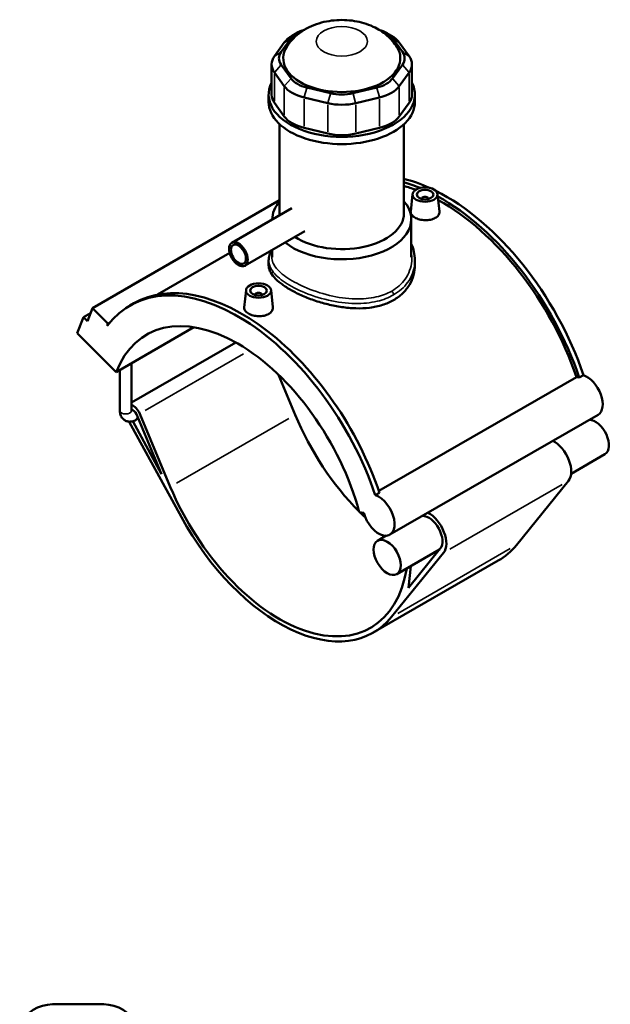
# Model space of a CAD drawing. Header units: inches. Extents: x -1.6 to 50.3, y -2 to 48.9.
# Tile 8 of 8: x 36.4 to 50.3, y 25.8 to 48.9. Entities that reach past the tile are written whole.
import ezdxf

# ---------------------------------------------------------------- set-up
doc = ezdxf.new("R2010")
doc.units = ezdxf.units.IN
doc.header["$MEASUREMENT"] = 0
doc.layers.add('Visible (ANSI)', color=7, linetype='Continuous', lineweight=50)
doc.layers.add('Visible Narrow (ANSI)', color=7, linetype='Continuous', lineweight=35)

msp = doc.modelspace()

# ---------------------------------------------------------------- linework, layer by layer
at = {"layer": 'Visible (ANSI)'}
for p, q in [((42.549, 48.183), (42.781, 48.505)), ((42.928, 48.633), (42.806, 48.562)), ((45.023, 48.633), (45.146, 48.562)), ((45.171, 48.505), (45.402, 48.183)), ((42.622, 48.402), (42.39, 48.081)), ((45.561, 48.081), (45.33, 48.402)), ((42.325, 47.891), (42.325, 47.177)), ((42.781, 47.558), (42.549, 47.88)), ((45.402, 47.88), (45.171, 47.558)), ((45.627, 47.891), (45.627, 47.177)), ((42.39, 47.701), (42.622, 47.379)), ((45.33, 47.379), (45.561, 47.701)), ((43.712, 47.21), (43.153, 47.343)), ((44.798, 47.343), (44.239, 47.21)), ((42.254, 47.006), (42.254, 47.177)), ((43.088, 47.111), (43.646, 46.978)), ((44.305, 46.978), (44.864, 47.111)), ((45.698, 47.006), (45.698, 47.177)), ((42.622, 46.665), (42.39, 46.987)), ((45.561, 46.987), (45.33, 46.665)), ((42.512, 44.387), (42.512, 46.484)), ((43.646, 46.264), (43.088, 46.397)), ((44.864, 46.397), (44.305, 46.264)), ((45.439, 44.387), (45.439, 46.484)), ((45.641, 44.837), (45.598, 44.431)), ((45.857, 44.73), (45.857, 44.723)), ((46.015, 44.73), (46.015, 44.723)), ((46.231, 44.837), (46.274, 44.432)), ((42.512, 44.695), (38.104, 42.156)), ((42.797, 44.505), (41.388, 43.694)), ((42.34, 44.242), (42.34, 44.246)), ((45.612, 43.352), (45.612, 44.246)), ((43.108, 43.966), (41.698, 43.155)), ((41.337, 43.456), (39.634, 42.475)), ((42.34, 43.352), (42.34, 43.524)), ((42.254, 43.28), (42.254, 43.172)), ((45.698, 43.28), (45.698, 43.172)), ((41.721, 42.58), (41.677, 42.173)), ((41.937, 42.465), (41.937, 42.473)), ((42.094, 42.465), (42.094, 42.473)), ((42.31, 42.58), (42.354, 42.175)), ((37.987, 41.853), (38.104, 42.156)), ((38.104, 42.156), (38.47, 41.791)), ((38.984, 42.216), (39.082, 42.272)), ((37.75, 41.565), (37.895, 41.944)), ((38.058, 42.038), (37.895, 41.944)), ((37.895, 41.944), (37.987, 41.853)), ((38.47, 41.791), (38.45, 41.74)), ((38.508, 41.814), (38.47, 41.791)), ((38.665, 40.653), (40.495, 41.707)), ((37.75, 41.565), (38.665, 40.653)), ((41.48, 41.347), (39.027, 39.935)), ((39.027, 39.746), (39.027, 40.861)), ((38.751, 39.746), (38.751, 40.702)), ((42.483, 40.591), (42.878, 39.647)), ((44.848, 37.857), (49.499, 40.536)), ((49.568, 40.521), (49.666, 40.578)), ((39.143, 39.659), (39.732, 38.25)), ((39.938, 37.954), (39.22, 39.672)), ((50.009, 39.65), (45.108, 36.828)), ((38.972, 39.485), (40.199, 37.239)), ((39.732, 38.25), (39.053, 39.494)), ((39.185, 39.559), (39.129, 39.527)), ((50.172, 38.721), (49.375, 38.262)), ((49.312, 38.093), (48.087, 36.584)), ((44.765, 37.756), (44.863, 37.812)), ((44.386, 37.358), (44.492, 37.342)), ((45.024, 36.804), (44.819, 36.685)), ((45.147, 34.891), (46.372, 36.4)), ((46.276, 36.477), (45.271, 35.899)), ((46.295, 36.501), (45.546, 35.579)), ((47.659, 36.216), (44.718, 34.523)), ((45.546, 35.579), (45.6, 36.088)), ((37.169, 25.78), (38.372, 25.78))]:
    msp.add_line(p, q, dxfattribs=at)
for centre, start, end in [((37.169, 24.919), 90, 154.3197), ((38.372, 24.919), 25.6803, 90)]:
    msp.add_arc(centre, 0.861, start, end, dxfattribs=at)
for centre, major_axis, ratio, start_param, end_param in [((43.417, 48.353), (-0.689, 0), 0.575862, 5.191425, 5.890486), ((44.534, 48.353), (0.689, 0), 0.575862, 0.392699, 1.091761), ((43.417, 48.213), (-0.861, 0), 0.575862, 5.50164, 5.890486), ((44.534, 48.213), (-0.861, 0), 0.575862, 3.534292, 3.923138), ((43.976, 48.032), (-1.378, 0), 0.575862, 5.937655, 9.770308), ((43.186, 48.032), (-0.689, 0), 0.575862, 5.890486, 6.675884), ((44.766, 48.032), (0.689, 0), 0.575862, 5.890486, 6.675884), ((43.186, 47.891), (-0.861, 0), 0.575862, 5.890486, 6.675884), ((44.766, 47.891), (0.861, 0), 0.575862, 5.890486, 6.675884), ((43.417, 47.71), (-0.689, 0), 0.575862, 0.392699, 1.178097), ((44.534, 47.71), (0.689, 0), 0.575862, 5.105088, 5.890486), ((43.976, 47.177), (-1.722, 0), 0.575862, 5.99515, 9.712813), ((43.417, 47.569), (0.861, 0), 0.575862, 3.534292, 4.31969), ((44.534, 47.569), (0.861, 0), 0.575862, 5.105088, 5.890486), ((43.186, 47.177), (-0.861, 0), 0.575862, 0, 0.392699), ((43.976, 47.577), (-0.689, 0), 0.575862, 1.178097, 1.963495), ((44.766, 47.177), (0.861, 0), 0.575862, 5.890486, 6.283185), ((43.976, 47.006), (-1.722, 0), 0.575862, 0, 3.141593), ((43.976, 47.436), (0.861, 0), 0.575862, 4.31969, 5.105088), ((43.417, 46.855), (-0.861, 0), 0.575862, 0.392699, 1.178097), ((44.534, 46.855), (0.861, 0), 0.575862, 5.105088, 5.890486), ((43.976, 46.722), (-0.861, 0), 0.575862, 1.178097, 1.963495), ((46.426, 40.624), (-2.542, 4.414), 0.578093, 5.606443, 5.777118), ((46.328, 40.567), (2.542, -4.414), 0.578093, 2.49986, 2.607344), ((46.328, 40.567), (-2.492, 4.328), 0.578093, 5.673768, 5.75403), ((45.936, 44.73), (-0.0787, 0), 0.575862, 2.972903, 6.451874), ((46.426, 40.624), (-2.542, 4.414), 0.578093, 4.381208, 5.566317), ((46.328, 40.567), (2.542, -4.414), 0.578093, 1.239616, 2.383533), ((43.976, 44.246), (-1.636, 0), 0.575862, 5.820231, 6.28768), ((43.976, 44.246), (1.636, 0), 0.575862, 3.761089, 6.74614), ((46.328, 40.567), (-2.492, 4.328), 0.578093, 4.384141, 5.522998), ((43.976, 44.387), (-1.464, 0), 0.575862, 0, 0.053029), ((43.976, 44.387), (1.464, 0), 0.575862, 3.860474, 6.283185), ((41.526, 37.802), (-2.542, 4.414), 0.578093, 4.381208, 6.523097), ((41.624, 37.858), (-2.542, 4.414), 0.578093, 4.381208, 6.283185), ((42.016, 42.473), (-0.0787, 0), 0.575862, 2.972903, 6.451874), ((41.526, 37.802), (-2.148, 3.731), 0.578093, 4.27799, 6.721451), ((49.646, 40.053), (-0.264, 0.459), 0.578093, 5.711017, 5.901862), ((49.744, 40.109), (0.264, -0.459), 0.578093, 0, 2.569424), ((39.061, 39.646), (-0.133, 0.231), 0.578093, 4.496002, 5.679479), ((39.061, 39.646), (0.069, -0.119), 0.578093, 1.35441, 2.711868), ((45.446, 40.059), (2.148, -3.731), 0.578093, 4.496002, 5.142703), ((49.945, 39.114), (-0.226, 0.393), 0.578093, 3.141593, 5.979743), ((48.965, 38.549), (0.291, -0.505), 0.578093, 0.21807, 2.408108), ((42.506, 38.366), (2.148, -3.731), 0.578093, 4.496002, 6.897385), ((44.844, 37.287), (0.264, -0.459), 0.578093, 4.27799, 8.852609), ((45.446, 40.059), (2.148, -3.731), 0.578093, 5.149022, 5.194513), ((46.025, 36.856), (0.291, -0.505), 0.578093, 0.21807, 2.408108), ((42.506, 38.366), (2.213, -3.843), 0.578093, 4.673116, 6.501255), ((46.025, 36.856), (0.226, -0.393), 0.578093, 0.21807, 2.83815), ((45.446, 40.059), (2.213, -3.843), 0.578093, 0, 0.21807)]:
    msp.add_ellipse(centre, major_axis=major_axis, ratio=ratio, start_param=start_param, end_param=end_param, dxfattribs=at)
for centre, major_axis, ratio in [((45.936, 44.827), (-0.295, 0), 0.575862), ((45.936, 44.827), (0.197, 0), 0.575862), ((41.543, 43.424), (-0.155, 0.27), 0.578093), ((41.543, 43.424), (-0.124, 0.216), 0.578093), ((42.016, 42.569), (0.295, 0), 0.575862), ((42.016, 42.569), (0.197, 0), 0.575862), ((45.045, 36.292), (-0.226, 0.393), 0.578093)]:
    msp.add_ellipse(centre, major_axis=major_axis, ratio=ratio, dxfattribs=at)
for points, knots in [([(45.272, 48.3), (45.205, 48.407), (45.127, 48.493), (44.94, 48.657), (44.829, 48.725), (44.572, 48.844), (44.425, 48.886), (44.118, 48.936), (43.957, 48.941), (43.636, 48.91), (43.476, 48.875), (43.166, 48.753), (43.015, 48.668), (42.803, 48.47), (42.737, 48.392), (42.68, 48.3)], [1.130928, 1.130928, 1.130928, 1.130928, 1.366693, 1.366693, 1.67598, 1.67598, 2.080802, 2.080802, 2.519755, 2.519755, 2.958678, 2.958678, 3.377798, 3.377798, 3.581461, 3.581461, 3.581461, 3.581461]), ([(46.176, 44.277), (46.146, 44.259), (46.108, 44.245), (46.024, 44.227), (45.979, 44.223), (45.893, 44.226), (45.848, 44.232), (45.765, 44.254), (45.727, 44.269), (45.666, 44.304), (45.64, 44.325), (45.606, 44.371), (45.597, 44.396), (45.597, 44.423), (45.597, 44.427), (45.598, 44.431)], [0, 0, 0, 0, 0.324424, 0.324424, 0.648848, 0.648848, 0.973051, 0.973051, 1.297254, 1.297254, 1.621457, 1.621457, 1.94566, 1.94566, 1.997739, 1.997739, 1.997739, 1.997739]), ([(46.274, 44.432), (46.274, 44.428), (46.275, 44.424), (46.275, 44.394), (46.266, 44.366), (46.232, 44.316), (46.206, 44.294), (46.176, 44.277)], [4.4871136, 4.4871136, 4.4871136, 4.4871136, 4.5401694, 4.5401694, 4.8645936, 4.8645936, 5.1890178, 5.1890178, 5.1890178, 5.1890178]), ([(45.612, 43.667), (45.638, 43.611), (45.658, 43.552), (45.689, 43.422), (45.698, 43.351), (45.698, 43.28)], [35.229681, 35.229681, 35.229681, 35.229681, 35.83854, 35.83854, 36.548301, 36.548301, 36.548301, 36.548301]), ([(42.254, 43.28), (42.254, 43.321), (42.26, 43.362), (42.284, 43.441), (42.301, 43.478), (42.323, 43.514)], [23.257847, 23.257847, 23.257847, 23.257847, 23.83226, 23.83226, 24.383411, 24.383411, 24.383411, 24.383411]), ([(45.193, 42.344), (45.116, 42.299), (45.029, 42.261), (44.84, 42.201), (44.738, 42.179), (44.526, 42.153), (44.416, 42.149), (44.194, 42.154), (44.083, 42.165), (43.868, 42.196), (43.757, 42.218), (43.536, 42.273), (43.425, 42.306), (43.213, 42.379), (43.111, 42.42), (42.922, 42.505), (42.835, 42.55), (42.681, 42.639), (42.609, 42.686), (42.482, 42.782), (42.427, 42.832), (42.34, 42.931), (42.307, 42.98), (42.264, 43.078), (42.254, 43.126), (42.254, 43.172)], [0, 0, 0, 0, 0.831471, 0.831471, 1.662942, 1.662942, 2.494413, 2.494413, 3.325883, 3.325883, 4.156909, 4.156909, 4.987935, 4.987935, 5.818961, 5.818961, 6.649986, 6.649986, 7.481012, 7.481012, 8.312038, 8.312038, 9.143063, 9.143063, 9.974089, 9.974089, 9.974089, 9.974089]), ([(45.698, 43.172), (45.698, 43.095), (45.688, 43.014), (45.644, 42.856), (45.611, 42.778), (45.524, 42.632), (45.469, 42.563), (45.343, 42.442), (45.271, 42.388), (45.193, 42.344)], [23.274061, 23.274061, 23.274061, 23.274061, 24.105532, 24.105532, 24.937003, 24.937003, 25.768474, 25.768474, 26.599945, 26.599945, 26.599945, 26.599945]), ([(42.256, 42.019), (42.225, 42.002), (42.187, 41.987), (42.104, 41.969), (42.058, 41.966), (41.973, 41.968), (41.928, 41.974), (41.845, 41.996), (41.806, 42.012), (41.746, 42.046), (41.72, 42.068), (41.685, 42.114), (41.677, 42.139), (41.677, 42.166), (41.677, 42.17), (41.677, 42.173)], [2.594509, 2.594509, 2.594509, 2.594509, 2.918933, 2.918933, 3.243357, 3.243357, 3.56756, 3.56756, 3.891763, 3.891763, 4.215966, 4.215966, 4.540169, 4.540169, 4.592248, 4.592248, 4.592248, 4.592248]), ([(42.354, 42.175), (42.354, 42.17), (42.354, 42.166), (42.355, 42.136), (42.346, 42.109), (42.312, 42.059), (42.286, 42.036), (42.256, 42.019)], [7.0816225, 7.0816225, 7.0816225, 7.0816225, 7.1346783, 7.1346783, 7.4591025, 7.4591025, 7.7835268, 7.7835268, 7.7835268, 7.7835268]), ([(38.751, 39.746), (38.751, 39.712), (38.756, 39.679), (38.777, 39.614), (38.794, 39.583), (38.837, 39.536), (38.86, 39.519), (38.909, 39.496), (38.935, 39.489), (38.988, 39.483), (39.015, 39.486), (39.073, 39.499), (39.102, 39.511), (39.129, 39.527)], [1.570796, 1.570796, 1.570796, 1.570796, 1.884956, 1.884956, 2.179347, 2.179347, 2.401661, 2.401661, 2.611223, 2.611223, 2.846829, 2.846829, 3.141593, 3.141593, 3.141593, 3.141593]), ([(39.027, 39.746), (39.027, 39.74), (39.027, 39.737), (39.028, 39.734), (39.028, 39.733), (39.028, 39.733)], [1.5707963, 1.5707963, 1.5707963, 1.5707963, 1.7630314, 1.7630314, 1.8785431, 1.8785431, 1.8785431, 1.8785431])]:
    msp.add_open_spline(points, degree=3, knots=knots, dxfattribs=at)
at = {"layer": 'Visible Narrow (ANSI)'}
for p, q in [((42.773, 48.5), (42.63, 48.407)), ((45.179, 48.5), (45.322, 48.407)), ((42.541, 48.178), (42.398, 48.086)), ((45.41, 48.178), (45.553, 48.086)), ((42.541, 47.871), (42.398, 47.71)), ((45.41, 47.871), (45.553, 47.71)), ((42.39, 47.023), (42.39, 47.665)), ((42.773, 47.549), (42.63, 47.388)), ((45.179, 47.549), (45.322, 47.388)), ((45.561, 47.665), (45.561, 47.023)), ((42.622, 47.344), (42.622, 46.701)), ((43.15, 47.332), (43.091, 47.123)), ((44.801, 47.332), (44.861, 47.123)), ((45.33, 46.701), (45.33, 47.344)), ((43.088, 46.433), (43.088, 47.075)), ((43.709, 47.199), (43.65, 46.989)), ((44.243, 47.199), (44.302, 46.989)), ((44.864, 47.075), (44.864, 46.433)), ((43.646, 46.942), (43.646, 46.3)), ((44.305, 46.3), (44.305, 46.942)), ((41.665, 41.079), (39.348, 39.746)), ((42.731, 39.563), (40.085, 38.039)), ((49.165, 38.008), (46.519, 36.484)), ((47.94, 36.5), (45.294, 34.976))]:
    msp.add_line(p, q, dxfattribs=at)
msp.add_ellipse((43.976, 48.431), major_axis=(-0.602, 0), ratio=0.575862, dxfattribs=at)
for centre, major_axis, ratio, start_param, end_param in [((45.133, 42.502), (-0.043, 0.0746), 0.578093, 3.991162, 5.111441), ((38.889, 39.746), (0.138, 0), 0.575862, 3.298672, 6.126106), ((39.061, 39.646), (0.069, -0.119), 0.578093, 0.06772, 1.286689)]:
    msp.add_ellipse(centre, major_axis=major_axis, ratio=ratio, start_param=start_param, end_param=end_param, dxfattribs=at)
for points, knots in [([(45.152, 42.558), (45.044, 42.496), (44.921, 42.449), (44.633, 42.382), (44.465, 42.368), (44.093, 42.378), (43.888, 42.408), (43.478, 42.506), (43.275, 42.575), (42.927, 42.728), (42.78, 42.809), (42.54, 42.978), (42.449, 43.066), (42.335, 43.245), (42.314, 43.335), (42.334, 43.436), (42.337, 43.446), (42.34, 43.456)], [13.290474, 13.290474, 13.290474, 13.290474, 14.464945, 14.464945, 15.829606, 15.829606, 17.393462, 17.393462, 19.043409, 19.043409, 20.546214, 20.546214, 22.076117, 22.076117, 23.663197, 23.663197, 23.84543, 23.84543, 23.84543, 23.84543]), ([(45.612, 43.482), (45.625, 43.409), (45.629, 43.335), (45.61, 43.112), (45.557, 42.965), (45.387, 42.727), (45.28, 42.632), (45.152, 42.558)], [36.031939, 36.031939, 36.031939, 36.031939, 36.833354, 36.833354, 38.471552, 38.471552, 39.871422, 39.871422, 39.871422, 39.871422]), ([(42.254, 43.28), (42.254, 43.208), (42.276, 43.137), (42.377, 42.973), (42.47, 42.88), (42.717, 42.704), (42.87, 42.62), (43.231, 42.464), (43.443, 42.394), (43.87, 42.297), (44.084, 42.268), (44.472, 42.262), (44.648, 42.279), (44.951, 42.352), (45.08, 42.402), (45.193, 42.467)], [-23.257847, -23.257847, -23.257847, -23.257847, -22.076117, -22.076117, -20.546214, -20.546214, -19.043409, -19.043409, -17.393462, -17.393462, -15.829606, -15.829606, -14.464945, -14.464945, -13.290474, -13.290474, -13.290474, -13.290474]), ([(45.193, 42.467), (45.329, 42.545), (45.441, 42.645), (45.622, 42.892), (45.679, 43.044), (45.696, 43.226), (45.698, 43.253), (45.698, 43.28)], [-39.871422, -39.871422, -39.871422, -39.871422, -38.471552, -38.471552, -36.833354, -36.833354, -36.548301, -36.548301, -36.548301, -36.548301])]:
    msp.add_open_spline(points, degree=3, knots=knots, dxfattribs=at)

doc.saveas('drawing.dxf')
